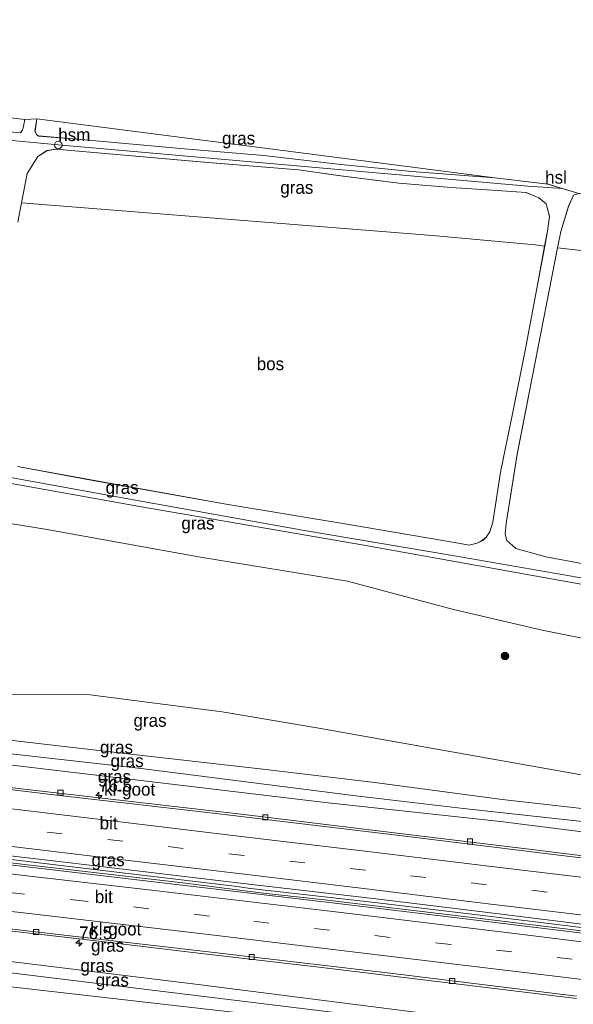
# Model space of a CAD drawing. Header units: millimetres. Extents: x 180000 to 190000, y 466229 to 468626.
# Tile 178 of 202: x 188049 to 188158, y 466603 to 466797. Entities that reach past the tile are written whole.
import ezdxf
from ezdxf.enums import TextEntityAlignment as Align

# ---------------------------------------------------------------- set-up
doc = ezdxf.new("R2010")
doc.units = ezdxf.units.MM
doc.linetypes.add('39strp', pattern=[12, 3, -9])
for name, color, linetype, lineweight in [('af-bs-rasterhekwerk', 8, 'hekwerk', 18), ('as-bs-kilometr', 13, 'Continuous', 18), ('bp-b5-bomenstruiken', 93, 'Continuous', 18), ('bp-b5-bos', 93, 'Continuous', 18), ('bp-b5-grasland', 93, 'Continuous', 18), ('bp-bs-boom', 93, 'Continuous', 18), ('gr-bs-geleiderail', 213, 'geleiderail', 18), ('gw-bs-insteekwatergang', 93, 'Continuous', 18), ('gw-bs-kruinlijn', 93, 'Continuous', 18), ('gw-bs-teenlijn', 93, 'Continuous', 18), ('kd-bs-opnamedtmgrens', 173, 'Continuous', 18), ('kl-bs-electriciteit hoogsp', 13, 'elechoog', 18), ('kl-bs-hoogspanningsmast', 8, 'Continuous', 18), ('mk-bs-39streep 0.15', 8, '39strp', 18), ('mk-bs-streep 0.15', 8, 'Continuous', 18), ('vh-b5-verh_soort', 8, 'Continuous', 18), ('wh-bs-greppel', 133, 'greppel', 18), ('wh-bs-kolk', 8, 'Continuous', 18)]:
    doc.layers.add(name, color=color, linetype=linetype, lineweight=lineweight)
doc.styles.add('rtw_iso', font='iso-rtw.shx')
doc.linetypes.add('elechoog', pattern='A,28,-5,[23,RTW.shx,S=1.25,R=0,X=0,Y=0],-5,[23,RTW.shx,S=1.25,R=0,X=0,Y=0],-5,[23,RTW.shx,S=1.25,R=0,X=0,Y=0],-5', length=48)
doc.linetypes.add('geleiderail', pattern='A,2,-1,[175,RTW.shx,S=0.5,R=0,X=0,Y=0],-1', length=4)
doc.linetypes.add('greppel', pattern='A,25.5,-0.01,[14,RTW.shx,S=1,R=0,X=0,Y=0],1,[14,RTW.shx,S=1,R=0,X=0,Y=0],1,[14,RTW.shx,S=1,R=0,X=0,Y=0],1,[14,RTW.shx,S=1,R=0,X=0,Y=0],1,[14,RTW.shx,S=1,R=0,X=0,Y=0],0.5,-0.01', length=30.02)
doc.linetypes.add('hekwerk', pattern='A,7,-1.5,[1,RTW.shx,S=0.75,R=0,X=0,Y=0],-1.5', length=10)

# ---------------------------------------------------------------- blocks, each defined once
blk = doc.blocks.new('kolk')
blk.add_lwpolyline([(-0.5, -0.5), (0.5, -0.5), (0.5, 0.5), (-0.5, 0.5)], close=True)
blk = doc.blocks.new('dtbattr-r')
at = {"style": 'rtw_iso'}
blk.add_attdef('TAG', text='', height=2.5, dxfattribs=at).set_placement((0, 0), align=Align.MIDDLE_CENTER)
blk = doc.blocks.new('dtb')
blk.add_circle((0, 0), 0.75)
blk = doc.blocks.new('dtbattr')
at = {"style": 'rtw_iso'}
blk.add_attdef('TAG', (0.59, 0.87), '', height=2.5, dxfattribs=at)
blk = doc.blocks.new('boom')
blk.add_hatch(color=256).paths.add_polyline_path([(-0.75, 0, 1), (0.75, 0, 1)])
blk.add_circle((0, 0), 0.75)
blk = doc.blocks.new('dtbattr-l')
at = {"style": 'rtw_iso'}
blk.add_attdef('TAG', (0, 0), '', height=2.5, dxfattribs=at)
blk = doc.blocks.new('d33az_ACAD_1_FMEBLOCK170')
at = {"layer": 'vh-b5-verh_soort'}
for points in [[(-37.03, 45.64, 66.19), (-23.48, 44.5, 65.72), (-23.17, 44.91, 65.72), (-22.91, 45.48, 65.72), (-22.59, 47.1, 65.72), (-20.26, 47.22, 65.6), (-20.61, 44.84, 65.57), (-20.34, 44.16, 65.55), (-19.91, 43.86, 65.55), (-10.83, 43.12, 65.34), (7.99, 41.4, 64.83), (24.3, 40.03, 64.05), (39.42, 38.28, 63.78), (53.4, 36.9, 62.96), (69.73, 35.66, 62.54), (80.15, 34.4, 62.55), (86.18, 32.56, 62.47)], [(85.18, 32.23, 62.47), (84.2, 30.05, 62.46), (82.66, 25.11, 62.53), (82.04, 21.94, 62.56), (77.07, -3.23, 62.82), (74.09, -18.63, 63.09), (71.94, -32.22, 63.03), (71.75, -34.32, 63.02), (72.04, -35.53, 62.97), (73.85, -37.13, 62.82), (79.72, -38.75, 62.66), (104.35, -43.32, 61.68)], [(94.91, -44.31, 62.05), (61.79, -38.55, 63.33), (31.93, -33.49, 64.19), (-1.96, -27.45, 64.87), (-35.57, -21.37, 65.81)], [(-24.06, -21, 65.53), (-9.28, -23.73, 65.11), (16.93, -28.39, 64.43), (41.04, -32.43, 64.09), (62.2, -36, 63.36), (64.67, -36.48, 63.24), (66.24, -36.04, 63.24), (67.32, -35.51, 63.25), (67.99, -34.87, 63.25), (68.71, -33.87, 63.23), (69.29, -31.93, 63.17), (70.83, -22.14, 63.2), (73.25, -10.36, 63.12), (75.65, 1.78, 62.84), (78.16, 14.97, 62.69), (79.49, 22.24, 62.67), (80.03, 25.19, 62.66), (80.45, 28.09, 62.62), (79.77, 30.53, 62.59), (78.32, 31.71, 62.73), (75.83, 32.8, 62.74), (70.14, 33.16, 62.74), (61.12, 33.73, 63.06), (50.82, 34.6, 63.42), (39.42, 36.07, 63.91), (31.11, 37.2, 64.12), (12.58, 38.72, 64.74), (-16.55, 41.3, 65.68), (-18.32, 40.98, 65.75), (-20.06, 39.86, 65.83), (-22.15, 36.49, 65.86), (-23.28, 30.76, 65.93), (-24.02, 26.98, 65.98)]]:
    blk.add_polyline3d(points, dxfattribs=at)
blk = doc.blocks.new('hecto')
for p, q in [((0, 0.625), (-0.625, 0)), ((0, -0.625), (0, 0.625)), ((-0.625, 0), (0.625, 0)), ((0.625, 0), (0, -0.625))]:
    blk.add_line(p, q)

msp = doc.modelspace()

# ---------------------------------------------------------------- linework, layer by layer
at = {"layer": 'af-bs-rasterhekwerk'}
msp.add_polyline3d([(188250.15, 466669.96, 60.06), (188240.78, 466671.33, 60.23), (188196.91, 466679.07, 61.34), (188157.69, 466685.98, 62.71), (188116.47, 466693.4, 64.32), (188072.81, 466700.92, 65.23), (188034.77, 466707.73, 66.16), (187991.52, 466715.23, 67.44)], dxfattribs=at)
at = {"layer": 'bp-b5-bomenstruiken'}
msp.add_polyline3d([(187871.26, 466589.06, 70.41), (187875.35, 466626.81, 57.58), (187892.99, 466624.03, 57.38), (187938.42, 466618.93, 56.9), (187985.06, 466613.58, 56.33), (188034.48, 466608.14, 55.42), (188083.3, 466602.56, 54.66)], dxfattribs=at)
at = {"layer": 'bp-b5-bos'}
msp.add_polyline3d([(188048.49, 466756.84, 65.98), (188049.23, 466760.62, 65.93), (188129.97, 466754.21, 63.43), (188150.11, 466752.36, 62.76), (188151.99, 466752.11, 62.67), (188150.67, 466744.84, 62.69), (188148.16, 466731.65, 62.84), (188145.76, 466719.5, 63.12), (188143.34, 466707.72, 63.2), (188141.79, 466697.93, 63.17), (188141.21, 466695.99, 63.23), (188140.49, 466694.99, 63.25), (188139.82, 466694.36, 63.25), (188138.74, 466693.82, 63.24), (188137.17, 466693.38, 63.24), (188134.7, 466693.86, 63.36), (188113.55, 466697.44, 64.09), (188089.43, 466701.47, 64.43), (188063.23, 466706.14, 65.11), (188048.45, 466708.86, 65.53)], dxfattribs=at)
msp.add_polyline3d([(188239.86, 466676.9, 59.98), (188236.63, 466676.52, 59.97), (188228.38, 466677.46, 60.18), (188204.52, 466682.07, 60.85), (188176.86, 466686.54, 61.68), (188152.22, 466691.12, 62.66), (188146.36, 466692.73, 62.82), (188144.54, 466694.34, 62.97), (188144.26, 466695.55, 63.02), (188144.44, 466697.65, 63.03), (188146.6, 466711.24, 63.09), (188149.58, 466726.63, 62.82), (188154.54, 466751.8, 62.56), (188190.52, 466747.69, 61.74), (188225.49, 466744.38, 60.66), (188253.57, 466741.57, 59.64), (188251.47, 466725.25, 59.65), (188248.83, 466706.91, 59.71), (188246.24, 466692.29, 59.88), (188244.08, 466683.12, 59.89), (188242.8, 466679.09, 59.97), (188241.85, 466677.82, 59.97)], close=True, dxfattribs=at)
at = {"layer": 'bp-b5-grasland'}
for points in [[(188049.34, 466774.78, 65.72), (188049.03, 466774.37, 65.72), (188035.47, 466775.5, 66.19), (188016.85, 466776.95, 66.6), (187996.78, 466778.55, 67.43), (187985.53, 466779.74, 68.13), (187971.57, 466780.74, 68.57), (187957.21, 466782.48, 69.12), (187955.53, 466782.83, 69.16), (187954.4, 466783.81, 69.24), (187953.56, 466785.05, 69.24), (187953.19, 466786.55, 69.24), (187953.35, 466788.32, 69.24), (188049.92, 466776.96, 65.72), (188049.59, 466775.34, 65.72)], [(188131.63, 466766.89, 62.9), (188142.24, 466765.52, 62.54), (188125.9, 466766.76, 62.96), (188111.93, 466768.14, 63.78), (188096.81, 466769.9, 64.05), (188080.49, 466771.26, 64.83), (188061.68, 466772.99, 65.34), (188052.59, 466773.73, 65.55), (188052.17, 466774.02, 65.55), (188051.89, 466774.7, 65.57), (188052.24, 466777.08, 65.6)], [(188152.53, 466755.06, 62.66), (188151.99, 466752.11, 62.67), (188150.11, 466752.36, 62.76), (188129.97, 466754.21, 63.43), (188049.23, 466760.62, 65.93), (188050.36, 466766.35, 65.86), (188052.45, 466769.72, 65.83), (188054.19, 466770.85, 65.75), (188055.96, 466771.16, 65.68), (188085.08, 466768.58, 64.74), (188103.62, 466767.07, 64.12), (188111.92, 466765.93, 63.91), (188123.33, 466764.47, 63.42), (188133.63, 466763.6, 63.06), (188142.64, 466763.02, 62.74), (188148.33, 466762.66, 62.74), (188150.82, 466761.58, 62.73), (188152.27, 466760.4, 62.59), (188152.96, 466757.96, 62.62)], [(188255.26, 466747.46, 59.57), (188253.57, 466741.57, 59.64), (188225.49, 466744.38, 60.66), (188190.52, 466747.69, 61.74), (188154.54, 466751.8, 62.56), (188155.17, 466754.98, 62.53), (188156.71, 466759.92, 62.46), (188157.69, 466762.09, 62.47), (188158.68, 466762.42, 62.47), (188196.33, 466757.48, 61.24), (188230.85, 466752.57, 60.49)], [(188243.51, 466629.22, 51.15), (188243.06, 466626.48, 52.07), (188241.25, 466626.86, 52.07), (188208.51, 466631.18, 52.68), (188176.52, 466635, 53.37), (188143.33, 466639.14, 53.87), (188108.91, 466642.88, 54.57), (188077.64, 466646.61, 55.12), (188047.44, 466650.23, 55.52), (188014.2, 466654.09, 55.99), (187980.56, 466658.13, 56.49), (187945.62, 466662.19, 57.05), (187921.02, 466665.18, 57.2), (187895.38, 466668.05, 57.53), (187880, 466669.71, 57.71), (187880.21, 466671.68, 57.29), (187914.62, 466667.67, 56.93), (187976.93, 466660.44, 56), (188029.06, 466654.49, 55.28), (188072.77, 466649.54, 54.52), (188114.91, 466644.19, 53.76), (188136.06, 466641.71, 53.41), (188160.62, 466639.05, 52.86), (188209.45, 466633.12, 51.79)], [(188236.85, 466588.79, 51.88), (188236.47, 466586.45, 51.04), (188207.28, 466590.12, 51.59), (188147.83, 466596.99, 52.82), (188111.3, 466601.59, 53.47), (188039.03, 466610.45, 54.87), (187967.15, 466618.46, 56.16), (187906.14, 466625.36, 56.86), (187875.59, 466628.99, 57.12), (187875.84, 466631.34, 57.58), (187892.81, 466629.31, 57.38), (187939.17, 466623.99, 56.9), (187985.66, 466618.58, 56.33), (188034.73, 466613.21, 55.41), (188083.41, 466607.23, 54.66), (188128.67, 466601.49, 53.74), (188166.13, 466597.57, 53.27), (188201.13, 466593.59, 52.64), (188224.65, 466590.44, 52.17)], [(188236.47, 466586.45, 51.04), (188236, 466583.12, 52.17), (188223.82, 466584.75, 52.17), (188200.47, 466588, 52.64), (188165.4, 466592.68, 53.27), (188128.01, 466597.46, 53.74), (188083.3, 466602.56, 54.66), (188034.48, 466608.14, 55.42), (187985.06, 466613.58, 56.33), (187938.42, 466618.93, 56.9), (187892.99, 466624.03, 57.38), (187875.35, 466626.81, 57.58), (187875.59, 466628.99, 57.12), (187906.14, 466625.36, 56.86), (187967.15, 466618.46, 56.16), (188039.03, 466610.45, 54.87), (188111.3, 466601.59, 53.47), (188147.83, 466596.99, 52.82), (188207.28, 466590.12, 51.59)]]:
    msp.add_polyline3d(points, close=True, dxfattribs=at)
for points in [[(188157.69, 466685.98, 62.71), (188116.47, 466693.4, 64.32), (188072.81, 466700.92, 65.23), (188034.77, 466707.73, 66.16), (187991.52, 466715.23, 67.44), (187960.3, 466720.86, 68.83), (187944.86, 466723.38, 69.54), (187943.56, 466723.62, 69.73), (187941.56, 466725.28, 71.21), (187939.96, 466725.52, 71.21), (187938.07, 466724.53, 69.97), (187935.73, 466724.94, 69.96), (187895.15, 466732.54, 71.83), (187886.93, 466733.73, 72.04), (187887.12, 466735.5, 72.33), (187915.88, 466730.36, 70.71), (187945.1, 466725.16, 69.3), (187977.45, 466719.09, 67.86), (188005.54, 466713.7, 66.9), (188036.93, 466708.49, 65.81), (188070.55, 466702.41, 64.87), (188104.43, 466696.37, 64.19), (188134.3, 466691.32, 63.33), (188167.41, 466685.55, 62.05)], [(188034.77, 466707.73, 66.16), (188072.81, 466700.92, 65.23), (188116.47, 466693.4, 64.32), (188157.69, 466685.98, 62.71)], [(188025.47, 466701.1, 66.21), (188053.92, 466696.55, 65.41), (188084.37, 466691.04, 64.68), (188113.29, 466686.31, 64.13), (188134.11, 466680.77, 62.98), (188151.51, 466676.73, 62.23), (188173.75, 466672.27, 61.52)], [(188173.75, 466672.27, 61.52), (188151.51, 466676.73, 62.23), (188134.11, 466680.77, 62.98), (188113.29, 466686.31, 64.13), (188084.37, 466691.04, 64.68), (188053.92, 466696.55, 65.41), (188025.47, 466701.1, 66.21)], [(188170.9, 466640.39, 53.39), (188143.65, 466643.47, 54.01), (188118.65, 466646.8, 54.46), (188096.67, 466649.42, 54.85), (188071.84, 466652.23, 55.27), (188045.74, 466655.25, 55.6), (188020.87, 466658.47, 55.99), (187994.39, 466661.5, 56.37), (187953.45, 466666.04, 56.91), (187915.4, 466670.05, 57.4), (187880.53, 466674.28, 57.72), (187880.49, 466674.28, 57.72), (187881.14, 466680.27, 58.04), (187906.37, 466678.76, 58), (187933.67, 466676.54, 57.71), (187960.24, 466676.86, 57.73), (187988.65, 466672.98, 57.51), (188008.04, 466668.26, 56.72), (188037.94, 466664.11, 56.41), (188062.75, 466664.04, 56.25), (188088.67, 466660.67, 56), (188107.63, 466657.46, 55.35), (188133.74, 466652.81, 54.73), (188166.96, 466646.96, 53.89)], [(188160.62, 466639.05, 52.86), (188136.06, 466641.71, 53.41), (188114.91, 466644.19, 53.76), (188072.77, 466649.54, 54.52), (188029.06, 466654.49, 55.28), (187976.93, 466660.44, 56), (187914.62, 466667.67, 56.93), (187880.21, 466671.68, 57.29), (187880.49, 466674.28, 57.72), (187880.53, 466674.28, 57.72), (187915.4, 466670.05, 57.4), (187953.45, 466666.04, 56.91), (187994.39, 466661.5, 56.37), (188020.87, 466658.47, 55.99), (188045.74, 466655.25, 55.6), (188071.84, 466652.23, 55.27), (188096.67, 466649.42, 54.85), (188118.65, 466646.8, 54.46), (188143.65, 466643.47, 54.01), (188170.9, 466640.39, 53.39)], [(188174.74, 466630.55, 53.45), (188148.95, 466633.74, 53.95), (188121.39, 466637.06, 54.45), (188091.79, 466640.66, 54.96), (188068.47, 466643.35, 55.33), (188040.64, 466646.58, 55.77), (188012.56, 466649.88, 56.19), (187989.59, 466652.61, 56.53), (187966.57, 466655.25, 56.84), (187935.16, 466658.92, 57.21), (187905.07, 466662.3, 57.57), (187879.5, 466665.07, 57.89), (187880, 466669.71, 57.71), (187895.38, 466668.05, 57.53), (187921.02, 466665.18, 57.2), (187945.62, 466662.19, 57.05), (187980.56, 466658.13, 56.49), (188014.2, 466654.09, 55.99), (188047.44, 466650.23, 55.52), (188077.64, 466646.61, 55.12), (188108.91, 466642.88, 54.57), (188143.33, 466639.14, 53.87), (188176.52, 466635, 53.37)], [(188166.96, 466646.96, 53.89), (188133.74, 466652.81, 54.73), (188107.63, 466657.46, 55.35), (188088.67, 466660.67, 56), (188062.75, 466664.04, 56.25), (188037.94, 466664.11, 56.41)], [(188179.78, 466614.78, 53.67), (188134.21, 466620.34, 54.48), (188110.78, 466623.15, 54.88), (188075.22, 466627.33, 55.49), (188051.47, 466630.12, 55.86), (188027.46, 466632.95, 56.26), (188004.14, 466635.64, 56.6), (187980.3, 466638.4, 56.92), (187957.04, 466641.04, 57.27), (187932.64, 466643.77, 57.56), (187902.09, 466647.17, 57.93), (187877.84, 466649.76, 58.11), (187878.08, 466651.99, 58.14), (187912.67, 466647.93, 57.8), (187937.73, 466645.17, 57.47), (187962.5, 466642.28, 57.19), (187985.58, 466639.73, 56.91), (188010.01, 466636.79, 56.54), (188034.02, 466633.95, 56.14), (188057.67, 466631.16, 55.8), (188092.8, 466627, 55.2), (188119.4, 466623.88, 54.75), (188144.02, 466620.91, 54.31), (188176.13, 466616.93, 53.7)], [(188166.13, 466597.57, 53.27), (188128.67, 466601.49, 53.74), (188083.41, 466607.23, 54.66), (188034.73, 466613.21, 55.41), (187985.66, 466618.58, 56.33), (187939.17, 466623.99, 56.9), (187892.81, 466629.31, 57.38), (187875.84, 466631.34, 57.58), (187876.44, 466636.88, 57.83), (187886.51, 466635.87, 57.77), (187919.83, 466632.16, 57.39), (187949.41, 466628.92, 57), (187978.53, 466625.62, 56.67), (188007.73, 466622.25, 56.27), (188034.19, 466619.11, 55.8), (188060.59, 466616.1, 55.41), (188082.91, 466613.42, 55.03), (188108.21, 466610.5, 54.61), (188132.45, 466607.58, 54.2), (188158.26, 466604.43, 53.76)]]:
    msp.add_polyline3d(points, dxfattribs=at)
at = {"layer": 'gr-bs-geleiderail'}
for points in [[(187877.99, 466651.22, 58.82), (187902.05, 466648.54, 58.57), (187932.64, 466645.09, 58.13), (187963.05, 466641.56, 57.75), (187994.9, 466637.87, 57.34), (188031.97, 466633.53, 56.78), (188059.73, 466630.18, 56.31), (188091.06, 466626.43, 55.83), (188094.19, 466626.01, 55.81), (188118.06, 466623.31, 55.41), (188148.54, 466619.63, 54.94), (188181.57, 466615.59, 54.19), (188207.93, 466612.37, 53.83), (188240.08, 466608.38, 53.25)], [(188239.97, 466607.69, 53.25), (188211.85, 466611.17, 53.76), (188177.48, 466615.44, 54.34), (188137.79, 466620.29, 55.06), (188108.73, 466623.81, 55.59), (188096.72, 466625.12, 55.73), (188080.9, 466627.11, 56), (188050.42, 466630.68, 56.49), (188017.32, 466634.57, 57.11), (187985.54, 466638.31, 57.48), (187956.38, 466641.61, 57.88), (187924.59, 466645.29, 58.32), (187917.08, 466646.16, 58.36), (187877.92, 466650.53, 58.8)]]:
    msp.add_polyline3d(points, dxfattribs=at)
at = {"layer": 'gw-bs-insteekwatergang'}
for points in [[(188243.06, 466626.48, 52.07), (188241.25, 466626.86, 52.07), (188208.51, 466631.18, 52.68), (188176.52, 466635, 53.37), (188143.33, 466639.14, 53.87), (188108.91, 466642.88, 54.57), (188077.64, 466646.61, 55.12), (188047.44, 466650.23, 55.52), (188014.2, 466654.09, 55.99), (187980.56, 466658.13, 56.49), (187945.62, 466662.19, 57.05), (187921.02, 466665.18, 57.2)], [(187953.45, 466666.04, 56.91), (187994.39, 466661.5, 56.37), (188020.87, 466658.47, 55.99), (188045.74, 466655.25, 55.6), (188071.84, 466652.23, 55.27), (188096.67, 466649.42, 54.85), (188118.65, 466646.8, 54.46), (188143.65, 466643.47, 54.01), (188170.9, 466640.39, 53.39), (188198.83, 466636.51, 52.83), (188228.47, 466633.73, 52.22)], [(187875.84, 466631.34, 57.58), (187892.81, 466629.31, 57.38), (187939.17, 466623.99, 56.9), (187985.66, 466618.58, 56.33), (188034.73, 466613.21, 55.41), (188083.41, 466607.23, 54.66), (188128.67, 466601.49, 53.74)], [(188236, 466583.12, 52.17), (188223.82, 466584.75, 52.17), (188200.47, 466588, 52.64), (188165.4, 466592.68, 53.27), (188128.01, 466597.46, 53.74), (188083.3, 466602.56, 54.66), (188034.48, 466608.14, 55.42), (187985.06, 466613.58, 56.33), (187938.42, 466618.93, 56.9), (187892.99, 466624.03, 57.38), (187875.35, 466626.81, 57.58)]]:
    msp.add_polyline3d(points, dxfattribs=at)
at = {"layer": 'gw-bs-kruinlijn'}
msp.add_polyline3d([(188248.2, 466657.75, 60), (188236.68, 466659.75, 60.2), (188218.09, 466663.11, 60.57), (188196.3, 466668.08, 61.15), (188184.84, 466671.17, 61.61), (188173.75, 466672.27, 61.52), (188151.51, 466676.73, 62.23), (188134.11, 466680.77, 62.98), (188113.29, 466686.31, 64.13), (188084.37, 466691.04, 64.68), (188053.92, 466696.55, 65.41), (188025.47, 466701.1, 66.21), (187992.71, 466706.51, 67.32), (187961.93, 466711.76, 68.49), (187944.97, 466714.69, 69.16), (187936.94, 466716.38, 69.59), (187917.26, 466720.84, 70.75), (187886.15, 466726.48, 72.36)], dxfattribs=at)
at = {"layer": 'gw-bs-teenlijn'}
msp.add_polyline3d([(188228.47, 466633.73, 52.22), (188217.36, 466637.66, 52.59), (188198.36, 466642.29, 53.09), (188166.96, 466646.96, 53.89), (188133.74, 466652.81, 54.73), (188107.63, 466657.46, 55.35), (188088.67, 466660.67, 56), (188062.75, 466664.04, 56.25), (188037.94, 466664.11, 56.41), (188008.04, 466668.26, 56.72), (187988.65, 466672.98, 57.51), (187960.24, 466676.86, 57.73), (187933.67, 466676.54, 57.71), (187906.37, 466678.76, 58), (187881.14, 466680.27, 58.04)], dxfattribs=at)
at = {"layer": 'kd-bs-opnamedtmgrens'}
msp.add_polyline3d([(188262.58, 466746.51, 59.31), (188257.89, 466747.08, 59.46), (188255.26, 466747.46, 59.57), (188230.85, 466752.57, 60.49), (188196.33, 466757.48, 61.24), (188158.68, 466762.42, 62.47), (188152.65, 466764.27, 62.55), (188142.24, 466765.52, 62.54), (188131.63, 466766.89, 62.9), (188052.24, 466777.08, 65.6), (188049.92, 466776.96, 65.72), (187953.35, 466788.32, 69.24), (187951.26, 466788.71, 69.43), (187893.74, 466796.56, 71.84)], dxfattribs=at)
at = {"layer": 'kl-bs-electriciteit hoogsp'}
for points in [[(188148.68, 466763.86, 79.99), (188056.46, 466771.98, 65.47), (187892.74, 466787.34, 83.32)], [(188155.51, 466763.39, 79.99), (188148.68, 466763.86, 79.99)]]:
    msp.add_polyline3d(points, dxfattribs=at)
at = {"layer": 'mk-bs-39streep 0.15'}
for points in [[(188241.08, 466614.42, 52.41), (188235.75, 466615.14, 52.52), (188211.97, 466618.07, 52.98), (188188.19, 466620.95, 53.44), (188164.38, 466623.88, 53.89), (188140.56, 466626.73, 54.32), (188116.78, 466629.59, 54.76), (188092.94, 466632.46, 55.16), (188069.16, 466635.3, 55.56), (188045.31, 466638.15, 55.92), (188021.5, 466640.98, 56.27), (187997.64, 466643.74, 56.66), (187973.82, 466646.5, 56.96), (187949.98, 466649.24, 57.23), (187926.06, 466651.97, 57.56), (187902.17, 466654.7, 57.85), (187878.65, 466657.27, 58.05)], [(188239.03, 466601.99, 52.47), (188216.91, 466604.75, 52.91), (188193.06, 466607.69, 53.36), (188157.43, 466612.12, 53.99), (188133.54, 466615, 54.43), (188109.76, 466617.82, 54.82), (188086.16, 466620.6, 55.24), (188061.77, 466623.51, 55.62), (188026.67, 466627.57, 56.2), (188003.08, 466630.33, 56.55), (187979.41, 466633.06, 56.87), (187943.95, 466637.08, 57.32), (187908.15, 466641.08, 57.73), (187877.26, 466644.47, 58)]]:
    msp.add_polyline3d(points, dxfattribs=at)
at = {"layer": 'mk-bs-streep 0.15'}
for points in [[(188241.68, 466618.07, 52.34), (188236.26, 466618.79, 52.42), (188212.66, 466621.68, 52.87), (188188.63, 466624.61, 53.37), (188165.13, 466627.51, 53.76), (188141.06, 466630.4, 54.22), (188117.26, 466633.25, 54.66), (188093.5, 466636.1, 55.06), (188069.66, 466638.96, 55.45), (188045.7, 466641.81, 55.86), (188022.22, 466644.59, 56.18), (187998.25, 466647.35, 56.54), (187974.3, 466650.14, 56.85), (187950.63, 466652.86, 57.15), (187926.58, 466655.6, 57.47), (187903.06, 466658.26, 57.74), (187879.05, 466660.98, 57.99)], [(188240.49, 466610.84, 52.5), (188235.58, 466611.48, 52.59), (188211.94, 466614.38, 53.08), (188188.08, 466617.3, 53.49), (188164.55, 466620.16, 53.94), (188140.93, 466623.02, 54.36), (188116.98, 466625.93, 54.81), (188093, 466628.79, 55.18), (188069.23, 466631.65, 55.6), (188045.16, 466634.5, 55.96), (188021.39, 466637.31, 56.36), (187997.55, 466640.07, 56.72), (187974.01, 466642.78, 57), (187950.47, 466645.5, 57.32), (187926.23, 466648.27, 57.64), (187902.16, 466650.99, 57.94), (187878.26, 466653.63, 58.09)], [(188239.63, 466605.62, 52.5), (188217.5, 466608.38, 52.9), (188182.1, 466612.74, 53.58), (188146.05, 466617.18, 54.25), (188110.4, 466621.46, 54.81), (188074.78, 466625.71, 55.44), (188050.91, 466628.45, 55.8), (188027.16, 466631.24, 56.17), (188003.54, 466633.98, 56.56), (187979.92, 466636.71, 56.88), (187956.27, 466639.34, 57.2), (187932.53, 466642.04, 57.5), (187908.59, 466644.71, 57.71), (187877.66, 466648.12, 58.02)], [(188238.43, 466598.35, 52.35), (188216.71, 466601.08, 52.84), (188193.05, 466603.96, 53.29), (188157.29, 466608.41, 53.92), (188121.83, 466612.68, 54.56), (188085.97, 466616.95, 55.1), (188050.17, 466621.17, 55.73), (188014.76, 466625.24, 56.24), (187979.21, 466629.39, 56.76), (187943.84, 466633.42, 57.25), (187908.1, 466637.38, 57.66), (187876.87, 466640.8, 57.92)]]:
    msp.add_polyline3d(points, dxfattribs=at)
at = {"layer": 'vh-b5-verh_soort'}
for points in [[(188185.92, 466628.8, 53.21), (188154.23, 466632.64, 53.85), (188123.5, 466636.41, 54.42), (188088.01, 466640.63, 55.01), (188056.21, 466644.35, 55.57), (188027.15, 466647.77, 55.91), (187998.96, 466651.07, 56.37), (187969.08, 466654.48, 56.79), (187939.3, 466657.91, 57.17), (187909.69, 466661.36, 57.56), (187879.44, 466664.6, 57.9), (187879.5, 466665.07, 57.89), (187905.07, 466662.3, 57.57), (187935.16, 466658.92, 57.21), (187966.57, 466655.25, 56.84), (187989.59, 466652.61, 56.53), (188012.56, 466649.88, 56.19), (188040.64, 466646.58, 55.77), (188068.47, 466643.35, 55.33), (188091.79, 466640.66, 54.96), (188121.39, 466637.06, 54.45), (188148.95, 466633.74, 53.95), (188174.74, 466630.55, 53.45)], [(188158.23, 466604.88, 53.76), (188121.63, 466609.36, 54.42), (188085.41, 466613.61, 55.01), (188050.31, 466617.69, 55.56), (188014.45, 466621.92, 56.18), (187978.89, 466626.05, 56.67), (187943.81, 466629.97, 57.1), (187908.29, 466633.91, 57.57), (187876.5, 466637.46, 57.83), (187876.87, 466640.8, 57.92), (187877.26, 466644.47, 58), (187877.66, 466648.12, 58.02), (187877.84, 466649.76, 58.11), (187902.09, 466647.17, 57.93), (187932.64, 466643.77, 57.56), (187957.04, 466641.04, 57.27), (187980.3, 466638.4, 56.92), (188004.14, 466635.64, 56.6), (188027.46, 466632.95, 56.26), (188051.47, 466630.12, 55.86), (188075.22, 466627.33, 55.49), (188110.78, 466623.15, 54.88), (188134.21, 466620.34, 54.48), (188179.78, 466614.78, 53.67)], [(188027.15, 466647.77, 55.91), (188056.21, 466644.35, 55.57), (188088.01, 466640.63, 55.01), (188123.5, 466636.41, 54.42), (188154.23, 466632.64, 53.85), (188185.92, 466628.8, 53.21)], [(188158.26, 466604.43, 53.76), (188132.45, 466607.58, 54.2), (188108.21, 466610.5, 54.61), (188082.91, 466613.42, 55.03), (188060.59, 466616.1, 55.41), (188034.19, 466619.11, 55.8), (188007.73, 466622.25, 56.27), (187978.53, 466625.62, 56.67), (187949.41, 466628.92, 57), (187919.83, 466632.16, 57.39), (187886.51, 466635.87, 57.77), (187876.44, 466636.88, 57.83), (187876.5, 466637.46, 57.83), (187908.29, 466633.91, 57.57), (187943.81, 466629.97, 57.1), (187978.89, 466626.05, 56.67), (188014.45, 466621.92, 56.18), (188050.31, 466617.69, 55.56), (188085.41, 466613.61, 55.01), (188121.63, 466609.36, 54.42), (188158.23, 466604.88, 53.76)], [(188176.13, 466616.93, 53.7), (188144.02, 466620.91, 54.31), (188119.4, 466623.88, 54.75), (188092.8, 466627, 55.2), (188057.67, 466631.16, 55.8), (188034.02, 466633.95, 56.14)]]:
    msp.add_polyline3d(points, dxfattribs=at)
at = {"layer": 'wh-bs-greppel'}
for points in [[(188136.06, 466641.71, 53.41), (188114.91, 466644.19, 53.76), (188072.77, 466649.54, 54.52), (188029.06, 466654.49, 55.28), (187976.93, 466660.44, 56), (187914.62, 466667.67, 56.93), (187880.21, 466671.68, 57.29)], [(188243.51, 466629.22, 51.15), (188209.45, 466633.12, 51.79), (188160.62, 466639.05, 52.86), (188136.06, 466641.71, 53.41)], [(188111.3, 466601.59, 53.47), (188039.03, 466610.45, 54.87), (187967.15, 466618.46, 56.16), (187906.14, 466625.36, 56.86), (187875.59, 466628.99, 57.12)]]:
    msp.add_polyline3d(points, dxfattribs=at)

# ---------------------------------------------------------------- block references
at = {"layer": 'as-bs-kilometr'}
ref = msp.add_blockref('dtbattr', (188064.45, 466644.26, 55.32), dxfattribs=at)
ref.add_attrib('TAG', '76.5', dxfattribs={"layer": '0', "height": 2.5, "style": 'rtw_iso'}).set_placement((188064.45, 466644.26, 55.32), align=Align.BOTTOM_LEFT)
for p in [(188064.45, 466644.26, 55.32), (188060.56, 466615.3, 55.19)]:
    msp.add_blockref('hecto', p, dxfattribs=at)
ref = msp.add_blockref('dtbattr', (188060.56, 466615.3, 55.19), dxfattribs=at)
ref.add_attrib('TAG', '76.5', dxfattribs={"layer": '0', "height": 2.5, "style": 'rtw_iso'}).set_placement((188060.56, 466615.3, 55.19), align=Align.BOTTOM_LEFT)
at = {"layer": 'bp-b5-bos'}
ref = msp.add_blockref('dtbattr-r', (188095.44, 466727, 64.15), dxfattribs=at)
ref.add_attrib('TAG', 'bos', dxfattribs={"layer": '0', "height": 2.5, "style": 'rtw_iso'}).set_placement((188095.44, 466727, 64.15), align=Align.BOTTOM_LEFT)
at = {"layer": 'bp-b5-grasland'}
ref = msp.add_blockref('dtbattr-r', (188088.63, 466771.3, 64.43), dxfattribs=at)
ref.add_attrib('TAG', 'gras', dxfattribs={"layer": '0', "height": 2.5, "style": 'rtw_iso'}).set_placement((188088.63, 466771.3, 64.43), align=Align.BOTTOM_LEFT)
ref = msp.add_blockref('dtbattr-r', (188100.06, 466761.63, 63.85), dxfattribs=at)
ref.add_attrib('TAG', 'gras', dxfattribs={"layer": '0', "height": 2.5, "style": 'rtw_iso'}).set_placement((188100.06, 466761.63, 63.85), align=Align.BOTTOM_LEFT)
ref = msp.add_blockref('dtbattr-r', (188065.75, 466702.73, 66.34), dxfattribs=at)
ref.add_attrib('TAG', 'gras', dxfattribs={"layer": '0', "height": 2.5, "style": 'rtw_iso'}).set_placement((188065.75, 466702.73, 66.34), align=Align.BOTTOM_LEFT)
ref = msp.add_blockref('dtbattr-r', (188080.64, 466695.74, 66.7), dxfattribs=at)
ref.add_attrib('TAG', 'gras', dxfattribs={"layer": '0', "height": 2.5, "style": 'rtw_iso'}).set_placement((188080.64, 466695.74, 66.7), align=Align.BOTTOM_LEFT)
ref = msp.add_blockref('dtbattr-r', (188071.24, 466657, 55.67), dxfattribs=at)
ref.add_attrib('TAG', 'gras', dxfattribs={"layer": '0', "height": 2.5, "style": 'rtw_iso'}).set_placement((188071.24, 466657, 55.67), align=Align.BOTTOM_LEFT)
ref = msp.add_blockref('dtbattr-r', (188064.65, 466651.75, 54.79), dxfattribs=at)
ref.add_attrib('TAG', 'gras', dxfattribs={"layer": '0', "height": 2.5, "style": 'rtw_iso'}).set_placement((188064.65, 466651.75, 54.79), align=Align.BOTTOM_LEFT)
ref = msp.add_blockref('dtbattr-r', (188066.73, 466649.08, 54.76), dxfattribs=at)
ref.add_attrib('TAG', 'gras', dxfattribs={"layer": '0', "height": 2.5, "style": 'rtw_iso'}).set_placement((188066.73, 466649.08, 54.76), align=Align.BOTTOM_LEFT)
ref = msp.add_blockref('dtbattr-r', (188064.25, 466645.99, 55.13), dxfattribs=at)
ref.add_attrib('TAG', 'gras', dxfattribs={"layer": '0', "height": 2.5, "style": 'rtw_iso'}).set_placement((188064.25, 466645.99, 55.13), align=Align.BOTTOM_LEFT)
ref = msp.add_blockref('dtbattr-r', (188062.99, 466629.64, 55.53), dxfattribs=at)
ref.add_attrib('TAG', 'gras', dxfattribs={"layer": '0', "height": 2.5, "style": 'rtw_iso'}).set_placement((188062.99, 466629.64, 55.53), align=Align.BOTTOM_LEFT)
ref = msp.add_blockref('dtbattr-r', (188062.9, 466612.84, 55.08), dxfattribs=at)
ref.add_attrib('TAG', 'gras', dxfattribs={"layer": '0', "height": 2.5, "style": 'rtw_iso'}).set_placement((188062.9, 466612.84, 55.08), align=Align.BOTTOM_LEFT)
ref = msp.add_blockref('dtbattr-r', (188060.83, 466608.89, 54.52), dxfattribs=at)
ref.add_attrib('TAG', 'gras', dxfattribs={"layer": '0', "height": 2.5, "style": 'rtw_iso'}).set_placement((188060.83, 466608.89, 54.52), align=Align.BOTTOM_LEFT)
ref = msp.add_blockref('dtbattr-r', (188063.82, 466606.06, 54.54), dxfattribs=at)
ref.add_attrib('TAG', 'gras', dxfattribs={"layer": '0', "height": 2.5, "style": 'rtw_iso'}).set_placement((188063.82, 466606.06, 54.54), align=Align.BOTTOM_LEFT)
at = {"layer": 'bp-bs-boom'}
msp.add_blockref('boom', (188144.19, 466671.63, 60.18), dxfattribs=at)
at = {"layer": 'kl-bs-electriciteit hoogsp'}
ref = msp.add_blockref('dtbattr-l', (188152.09, 466763.62, 79.99), dxfattribs=at)
ref.add_attrib('TAG', 'hsl', dxfattribs={"layer": '0', "height": 2.5, "style": 'rtw_iso'}).set_placement((188152.09, 466763.62, 79.99), align=Align.BOTTOM_LEFT)
at = {"layer": 'kl-bs-hoogspanningsmast'}
ref = msp.add_blockref('dtbattr', (188056.46, 466771.98, 65.47), dxfattribs=at)
ref.add_attrib('TAG', 'hsm', dxfattribs={"layer": '0', "height": 2.5, "style": 'rtw_iso'}).set_placement((188056.46, 466771.98, 65.47), align=Align.BOTTOM_LEFT)
msp.add_blockref('dtb', (188056.46, 466771.98, 65.47), dxfattribs=at)
at = {"layer": 'vh-b5-verh_soort'}
msp.add_blockref('d33az_ACAD_1_FMEBLOCK170', (188072.51, 466729.86), dxfattribs=at)
ref = msp.add_blockref('dtbattr-r', (188065.47, 466643.48, 55.12), dxfattribs=at)
ref.add_attrib('TAG', 'kl-goot', dxfattribs={"layer": '0', "height": 2.5, "style": 'rtw_iso'}).set_placement((188065.47, 466643.48, 55.12), align=Align.BOTTOM_LEFT)
ref = msp.add_blockref('dtbattr-r', (188064.59, 466636.86, 55.28), dxfattribs=at)
ref.add_attrib('TAG', 'bit', dxfattribs={"layer": '0', "height": 2.5, "style": 'rtw_iso'}).set_placement((188064.59, 466636.86, 55.28), align=Align.BOTTOM_LEFT)
ref = msp.add_blockref('dtbattr-r', (188063.64, 466622.4, 55.35), dxfattribs=at)
ref.add_attrib('TAG', 'bit', dxfattribs={"layer": '0', "height": 2.5, "style": 'rtw_iso'}).set_placement((188063.64, 466622.4, 55.35), align=Align.BOTTOM_LEFT)
ref = msp.add_blockref('dtbattr-r', (188062.74, 466616.05, 55.26), dxfattribs=at)
ref.add_attrib('TAG', 'kl-goot', dxfattribs={"layer": '0', "height": 2.5, "style": 'rtw_iso'}).set_placement((188062.74, 466616.05, 55.26), align=Align.BOTTOM_LEFT)
at = {"layer": 'wh-bs-kolk'}
for p in [(188056.9, 466644.82, 55.31), (188097.14, 466639.96, 54.59), (188137.35, 466635.23, 53.78), (188052.13, 466617.48, 55.28), (188094.47, 466612.54, 54.49), (188133.83, 466607.86, 53.73)]:
    msp.add_blockref('kolk', p, dxfattribs=at)

doc.saveas('drawing.dxf')
